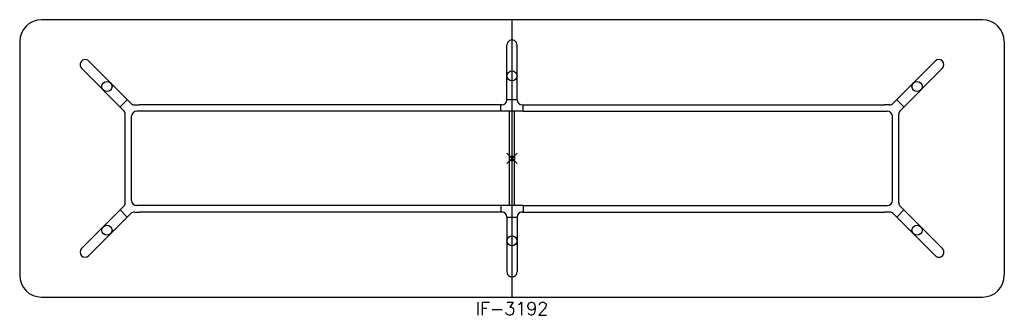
# Model space of a CAD drawing. Header units: inches. Extents: x -96 to 96, y -31 to 27.
import ezdxf
from ezdxf.enums import TextEntityAlignment as Align

# ---------------------------------------------------------------- set-up
doc = ezdxf.new("R2010")
doc.units = ezdxf.units.IN
doc.header["$MEASUREMENT"] = 0
doc.header["$PDMODE"] = 35
doc.layers.add('AFUTL-P', color=2, linetype='Continuous')
doc.layers.add('AFUTL-P-TN', color=2, linetype='Continuous')
doc.styles.get("Standard").update_dxf_attribs({"font": 'txt.shx'})

msp = doc.modelspace()

# ---------------------------------------------------------------- linework, layer by layer
at = {"layer": 'AFUTL-P'}
for p, q in [((91.75, 27), (-91.75, 27)), ((0, -27), (0, 27)), ((-96, 22.75), (-96, -22.75)), ((-0.98, 11.42), (-0.98, 22.07)), ((0.98, 11.42), (0.98, 22.07)), ((96, 22.75), (96, -22.75)), ((-75.73, 9.34), (-83.93, 17.54)), ((-82.54, 18.93), (-74.33, 10.73)), ((82.54, 18.93), (74.33, 10.73)), ((75.73, 9.34), (83.93, 17.54)), ((-76.41, 10.02), (-75.02, 11.41)), ((-73.63, 10.44), (-72.63, 10.44)), ((-1.97, 10.44), (-72.63, 10.44)), ((-2.17, 9.19), (-2.17, 10.44)), ((-0.98, 11.44), (0.98, 11.44)), ((1.97, 10.44), (72.63, 10.44)), ((2.17, 9.19), (2.17, 10.44)), ((73.63, 10.44), (72.63, 10.44)), ((76.41, 10.02), (75.02, 11.41)), ((-75.43, -8.63), (-75.43, 8.63)), ((-74.18, -8.19), (-74.18, 8.19)), ((-2.17, 9.19), (-73.18, 9.19)), ((2.17, 9.19), (-2.17, 9.19)), ((-0.5, -9.19), (-0.5, 9.19)), ((0.5, -9.19), (0.5, 9.19)), ((2.17, 9.19), (73.18, 9.19)), ((74.18, -8.19), (74.18, 8.19)), ((75.43, -8.63), (75.43, 8.63)), ((-75.73, -9.34), (-83.93, -17.54)), ((-2.17, -9.19), (-73.18, -9.19)), ((-2.17, -9.19), (-2.17, -10.44)), ((2.17, -9.19), (-2.17, -9.19)), ((2.17, -9.19), (2.17, -10.44)), ((2.17, -9.19), (73.18, -9.19)), ((75.73, -9.34), (83.93, -17.54)), ((-82.54, -18.93), (-74.33, -10.73)), ((-76.41, -10.02), (-75.02, -11.41)), ((-73.63, -10.44), (-72.63, -10.44)), ((-1.97, -10.44), (-72.63, -10.44)), ((-0.98, -11.42), (-0.98, -22.07)), ((-0.98, -11.44), (0.98, -11.44)), ((0.98, -11.42), (0.98, -22.07)), ((1.97, -10.44), (72.63, -10.44)), ((73.63, -10.44), (72.63, -10.44)), ((82.54, -18.93), (74.33, -10.73)), ((76.41, -10.02), (75.02, -11.41)), ((-91.75, -27), (91.75, -27))]:
    msp.add_line(p, q, dxfattribs=at)
for centre in [(0, 16.06), (-78.98, 13.99), (78.98, 13.99), (-78.98, -13.99), (78.98, -13.99), (0, -16.06)]:
    msp.add_circle(centre, 0.984, dxfattribs=at)
for centre, radius, start, end in [((-91.75, 22.75), 4.25, 90, 180), ((91.75, 22.75), 4.25, 360, 90), ((-73.63, 11.44), 1, 225, 270), ((-1.97, 11.42), 0.984, 270, 0), ((1.97, 11.42), 0.984, 180, 270), ((73.63, 11.44), 1, 270, 315), ((-76.43, 8.63), 1, 0, 45), ((-73.18, 8.19), 1, 90, 180), ((73.18, 8.19), 1, 0, 90), ((76.43, 8.63), 1, 135, 180), ((-76.43, -8.63), 1, 315, 0), ((-73.18, -8.19), 1, 180, 270), ((73.18, -8.19), 1, 270, 360), ((76.43, -8.63), 1, 180, 225), ((-73.63, -11.44), 1, 90, 135), ((-1.97, -11.42), 0.984, 0, 90), ((1.97, -11.42), 0.984, 90, 180), ((73.63, -11.44), 1, 45, 90), ((-91.75, -22.75), 4.25, 180, 270), ((91.75, -22.75), 4.25, 270, 0)]:
    msp.add_arc(centre, radius, start, end, dxfattribs=at)
for centre, major_axis, start_param, end_param in [((0, 22.07), (0, -1.01), 1.570796, 4.712389), ((-83.23, 18.24), (0.712, -0.712), 1.570796, 4.712389), ((83.23, 18.24), (0.712, 0.712), -1.570796, 1.570796), ((-83.23, -18.24), (-0.712, -0.712), -1.570796, 1.570796), ((83.23, -18.24), (-0.712, 0.712), 1.570796, 4.712389), ((0, -22.07), (0, -1.01), 4.712389, 7.853982)]:
    msp.add_ellipse(centre, major_axis=major_axis, ratio=0.978148, start_param=start_param, end_param=end_param, dxfattribs=at)
msp.add_point((0, 0), dxfattribs=at)

# ---------------------------------------------------------------- texts
at = {"layer": 'AFUTL-P-TN'}
msp.add_text('IF-3192', height=2.5, dxfattribs=at).set_placement((0, -30.5), align=Align.CENTER)

doc.saveas('drawing.dxf')
